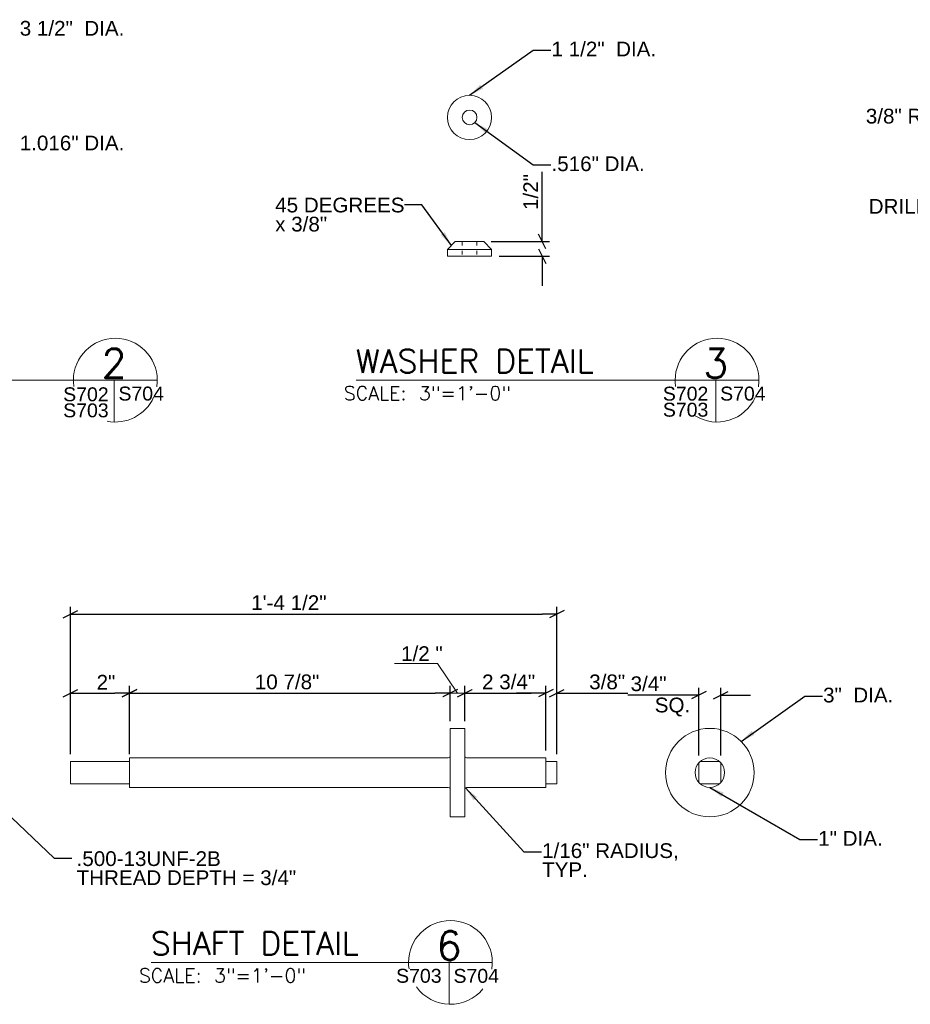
# Model space of a CAD drawing. Header units: inches. Extents: x 278 to 388, y 4 to 81.
# Tile 4 of 5: x 315 to 346, y 46 to 79. Entities that reach past the tile are written whole.
import ezdxf
from ezdxf.enums import TextEntityAlignment as Align

# ---------------------------------------------------------------- set-up
doc = ezdxf.new("R2010")
doc.units = ezdxf.units.IN
doc.header["$MEASUREMENT"] = 0
doc.linetypes.add('DGN Style 5', pattern=[0.310996, 0.133284, -0.177712])
for name, color, linetype, lineweight in [('G-ANN-TTLB', 7, 'Continuous', 0), ('G-ANNO-DIM', 1, 'Continuous', 0), ('G-ANNO-TEXT', 7, 'Continuous', 0), ('S-FSTN-MISC', 12, 'Continuous', 13)]:
    doc.layers.add(name, color=color, linetype=linetype, lineweight=lineweight)
doc.styles.add("3 1'-0", font='arial.ttf', dxfattribs={"height": 0.5})
doc.styles.get("Standard").update_dxf_attribs({"font": 'txt.shx'})
doc.styles.add('SUBTITLE 4.7625', font='romans.shx', dxfattribs={"width": 0.8, "height": 187.5})
doc.styles.add('TITLE20', font='simplex.shx', dxfattribs={"height": 5000})
doc.dimstyles.new("3 1'-0", dxfattribs={"dimtxt": 0.5, "dimasz": 0.5, "dimexe": 0.25, "dimexo": 0.25, "dimgap": 0.125, "dimtad": 1, "dimdec": 4, "dimzin": 7, "dimdsep": 46, "dimlunit": 4, "dimtxsty": "3 1'-0", "dimblk": '_Oblique_0.5', "dimcen": 0.09, "dimadec": 4, "dimazin": 3, "dimtfac": 1, "dimtdec": 4, "dimtofl": 0, "dimtmove": 0, "dimatfit": 3, "dimfxl": 1, "dimfrac": 2, "dimtolj": 1, "dimtzin": 7, "dimarcsym": 1})

# ---------------------------------------------------------------- blocks, each defined once
blk = doc.blocks.new('_Oblique_0.5')
at = {"color": 0, "linetype": 'ByBlock', "lineweight": -2}
for p, q in [((0, 0), (-1, 0)), ((0.5, 0.25), (-0.5, -0.25))]:
    blk.add_line(p, q, dxfattribs=at)
blk = doc.blocks.new('*D14')
at = {"layer": 'Defpoints', "color": 0, "lineweight": 0, "transparency": 16777216}
for p in [(331.197, 71.617), (333.174, 71.617), (331.462, 71.117)]:
    blk.add_point(p, dxfattribs=at)
at = {"layer": 'G-ANNO-DIM', "color": 0, "lineweight": -2, "transparency": 16777216}
for p, q in [((333.174, 72.117), (333.174, 73.977)), ((331.447, 71.617), (333.424, 71.617)), ((331.712, 71.117), (333.424, 71.117)), ((333.174, 70.617), (333.174, 70.117))]:
    blk.add_line(p, q, dxfattribs=at)
at = {"layer": 'G-ANNO-DIM', "color": 0, "lineweight": -2, "transparency": 16777216, "xscale": 0.5, "yscale": 0.5, "zscale": 0.5}
for p, rotation in [((333.174, 71.617), 270), ((333.174, 71.117), 90)]:
    blk.add_blockref('_Oblique_0.5', p, dxfattribs=dict(at, rotation=rotation))
at = {"layer": 'G-ANNO-DIM', "color": 0, "transparency": 16777216, "insert": (332.79, 73.297), "char_height": 0.5, "attachment_point": 5, "rotation": 90, "style": "3 1'-0"}
blk.add_mtext('\\A1;1/2"', dxfattribs=at)
blk = doc.blocks.new('*D22')
at = {"layer": 'Defpoints', "color": 0, "lineweight": 0, "transparency": 16777216}
for p in [(319.176, 56.293), (317.176, 53.977), (319.176, 53.977)]:
    blk.add_point(p, dxfattribs=at)
at = {"layer": 'G-ANNO-DIM', "color": 0, "lineweight": -2, "transparency": 16777216}
for p, q in [((317.176, 54.227), (317.176, 56.543)), ((319.176, 54.227), (319.176, 56.543)), ((317.676, 56.293), (318.676, 56.293))]:
    blk.add_line(p, q, dxfattribs=at)
at = {"layer": 'G-ANNO-DIM', "color": 0, "lineweight": -2, "transparency": 16777216, "xscale": 0.5, "yscale": 0.5, "zscale": 0.5, "rotation": 180}
blk.add_blockref('_Oblique_0.5', (317.176, 56.293), dxfattribs=at)
at = {"layer": 'G-ANNO-DIM', "color": 0, "lineweight": -2, "transparency": 16777216, "xscale": 0.5, "yscale": 0.5, "zscale": 0.5}
blk.add_blockref('_Oblique_0.5', (319.176, 56.293), dxfattribs=at)
at = {"layer": 'G-ANNO-DIM', "color": 0, "transparency": 16777216, "insert": (318.382, 56.669), "char_height": 0.5, "attachment_point": 5, "style": "3 1'-0"}
blk.add_mtext('\\A1;2"', dxfattribs=at)
blk = doc.blocks.new('*D23')
at = {"layer": 'Defpoints', "color": 0, "lineweight": 0, "transparency": 16777216}
for p in [(333.301, 56.293), (330.551, 55.102), (333.301, 54.102)]:
    blk.add_point(p, dxfattribs=at)
at = {"layer": 'G-ANNO-DIM', "color": 0, "lineweight": -2, "transparency": 16777216}
for p, q in [((330.551, 55.352), (330.551, 56.543)), ((333.301, 54.352), (333.301, 56.543)), ((331.051, 56.293), (332.801, 56.293))]:
    blk.add_line(p, q, dxfattribs=at)
at = {"layer": 'G-ANNO-DIM', "color": 0, "lineweight": -2, "transparency": 16777216, "xscale": 0.5, "yscale": 0.5, "zscale": 0.5, "rotation": 180}
blk.add_blockref('_Oblique_0.5', (330.551, 56.293), dxfattribs=at)
at = {"layer": 'G-ANNO-DIM', "color": 0, "lineweight": -2, "transparency": 16777216, "xscale": 0.5, "yscale": 0.5, "zscale": 0.5}
blk.add_blockref('_Oblique_0.5', (333.301, 56.293), dxfattribs=at)
at = {"layer": 'G-ANNO-DIM', "color": 0, "transparency": 16777216, "insert": (332.037, 56.677), "char_height": 0.5, "attachment_point": 5, "style": "3 1'-0"}
blk.add_mtext('\\A1;2 3/4"', dxfattribs=at)
blk = doc.blocks.new('*D24')
at = {"layer": 'Defpoints', "color": 0, "lineweight": 0, "transparency": 16777216}
for p in [(333.676, 56.293), (333.301, 54.102), (333.676, 53.977)]:
    blk.add_point(p, dxfattribs=at)
at = {"layer": 'G-ANNO-DIM', "color": 0, "lineweight": -2, "transparency": 16777216}
for p, q in [((333.301, 54.352), (333.301, 56.543)), ((333.676, 54.227), (333.676, 56.543)), ((332.801, 56.293), (332.301, 56.293)), ((334.176, 56.293), (336.083, 56.293))]:
    blk.add_line(p, q, dxfattribs=at)
at = {"layer": 'G-ANNO-DIM', "color": 0, "lineweight": -2, "transparency": 16777216, "xscale": 0.5, "yscale": 0.5, "zscale": 0.5}
blk.add_blockref('_Oblique_0.5', (333.301, 56.293), dxfattribs=at)
at = {"layer": 'G-ANNO-DIM', "color": 0, "lineweight": -2, "transparency": 16777216, "xscale": 0.5, "yscale": 0.5, "zscale": 0.5, "rotation": 180}
blk.add_blockref('_Oblique_0.5', (333.676, 56.293), dxfattribs=at)
at = {"layer": 'G-ANNO-DIM', "color": 0, "transparency": 16777216, "insert": (335.38, 56.677), "char_height": 0.5, "attachment_point": 5, "style": "3 1'-0"}
blk.add_mtext('\\A1;3/8"', dxfattribs=at)
blk = doc.blocks.new('*D25')
at = {"layer": 'Defpoints', "color": 0, "lineweight": 0, "transparency": 16777216}
for p in [(333.676, 58.979), (317.176, 53.977), (333.676, 53.977)]:
    blk.add_point(p, dxfattribs=at)
at = {"layer": 'G-ANNO-DIM', "color": 0, "lineweight": -2, "transparency": 16777216}
for p, q in [((317.176, 54.227), (317.176, 59.229)), ((333.676, 54.227), (333.676, 59.229)), ((317.676, 58.979), (333.176, 58.979))]:
    blk.add_line(p, q, dxfattribs=at)
at = {"layer": 'G-ANNO-DIM', "color": 0, "lineweight": -2, "transparency": 16777216, "xscale": 0.5, "yscale": 0.5, "zscale": 0.5, "rotation": 180}
blk.add_blockref('_Oblique_0.5', (317.176, 58.979), dxfattribs=at)
at = {"layer": 'G-ANNO-DIM', "color": 0, "lineweight": -2, "transparency": 16777216, "xscale": 0.5, "yscale": 0.5, "zscale": 0.5}
blk.add_blockref('_Oblique_0.5', (333.676, 58.979), dxfattribs=at)
at = {"layer": 'G-ANNO-DIM', "color": 0, "transparency": 16777216, "insert": (324.584, 59.363), "char_height": 0.5, "attachment_point": 5, "style": "3 1'-0"}
blk.add_mtext('\\A1;1\'-4 1/2"', dxfattribs=at)
blk = doc.blocks.new('*D26')
at = {"layer": 'Defpoints', "color": 0, "lineweight": 0, "transparency": 16777216}
for p in [(339.236, 56.23), (338.486, 53.933), (339.236, 53.933)]:
    blk.add_point(p, dxfattribs=at)
at = {"layer": 'G-ANNO-DIM', "color": 0, "lineweight": -2, "transparency": 16777216}
for p, q in [((338.486, 54.183), (338.486, 56.48)), ((339.236, 54.183), (339.236, 56.48)), ((337.986, 56.23), (336.079, 56.23)), ((339.736, 56.23), (340.236, 56.23))]:
    blk.add_line(p, q, dxfattribs=at)
at = {"layer": 'G-ANNO-DIM', "color": 0, "lineweight": -2, "transparency": 16777216, "xscale": 0.5, "yscale": 0.5, "zscale": 0.5}
blk.add_blockref('_Oblique_0.5', (338.486, 56.23), dxfattribs=at)
at = {"layer": 'G-ANNO-DIM', "color": 0, "lineweight": -2, "transparency": 16777216, "xscale": 0.5, "yscale": 0.5, "zscale": 0.5, "rotation": 180}
blk.add_blockref('_Oblique_0.5', (339.236, 56.23), dxfattribs=at)
at = {"layer": 'G-ANNO-DIM', "color": 0, "transparency": 16777216, "insert": (336.783, 56.614), "char_height": 0.5, "attachment_point": 5, "style": "3 1'-0"}
blk.add_mtext('\\A1;3/4"', dxfattribs=at)
blk = doc.blocks.new('*D59')
at = {"layer": 'Defpoints', "color": 0, "lineweight": 0, "transparency": 16777216}
for p in [(330.051, 56.293), (330.051, 55.102), (319.176, 54.102)]:
    blk.add_point(p, dxfattribs=at)
at = {"layer": 'G-ANNO-DIM', "color": 0, "lineweight": -2, "transparency": 16777216}
for p, q in [((319.176, 54.352), (319.176, 56.543)), ((330.051, 55.352), (330.051, 56.543)), ((319.676, 56.293), (329.551, 56.293))]:
    blk.add_line(p, q, dxfattribs=at)
at = {"layer": 'G-ANNO-DIM', "color": 0, "lineweight": -2, "transparency": 16777216, "xscale": 0.5, "yscale": 0.5, "zscale": 0.5, "rotation": 180}
blk.add_blockref('_Oblique_0.5', (319.176, 56.293), dxfattribs=at)
at = {"layer": 'G-ANNO-DIM', "color": 0, "lineweight": -2, "transparency": 16777216, "xscale": 0.5, "yscale": 0.5, "zscale": 0.5}
blk.add_blockref('_Oblique_0.5', (330.051, 56.293), dxfattribs=at)
at = {"layer": 'G-ANNO-DIM', "color": 0, "transparency": 16777216, "insert": (323.845, 56.677), "char_height": 0.5, "attachment_point": 5, "style": "3 1'-0"}
blk.add_mtext('\\A1;       10 7/8"', dxfattribs=at)

msp = doc.modelspace()

# ---------------------------------------------------------------- linework, layer by layer
at = {"layer": 'G-ANN-TTLB', "color": 7, "linetype": 'Continuous', "lineweight": 13}
for p, q in [((306.45853, 66.9162), (320.11936, 66.9162)), ((326.86512, 66.9162), (340.52595, 66.9162)), ((319.91595, 47.16443), (331.48284, 47.16443))]:
    msp.add_line(p, q, dxfattribs=at)
at = {"layer": 'G-ANN-TTLB', "color": 7, "linetype": 'Continuous', "lineweight": 0}
for centre, radius, start, end in [((318.69855, 66.9162), 1.42081, 0, 180), ((339.10514, 66.9162), 1.42081, 0, 180), ((318.69855, 66.9162), 1.42106, 180, 188.869165), ((318.69855, 66.9162), 1.42106, 350.56955, 0), ((339.10514, 66.9162), 1.42106, 180, 188.869165), ((339.10514, 66.9162), 1.42106, 350.56955, 0), ((318.69855, 66.9162), 1.42106, 258.544748, 336.089878), ((339.10514, 66.9162), 1.42106, 238.4397, 335.474982), ((330.06228, 47.16443), 1.42081, 0, 180), ((330.06254, 47.16443), 1.42106, 180, 188.869165), ((330.06203, 47.16443), 1.42106, 350.56955, 0), ((330.06228, 47.16443), 1.42106, 215.75187, 321.024531)]:
    msp.add_arc(centre, radius, start, end, dxfattribs=at)
at = {"layer": 'G-ANNO-DIM'}
for p, q in [((329.9617, 71.35211), (331.4617, 71.35211)), ((330.0511, 55.35246), (330.0511, 56.54312)), ((330.5511, 55.35246), (330.5511, 56.54312)), ((329.57631, 56.29312), (330.0511, 56.29312)), ((329.8011, 56.16812), (330.3011, 56.41812)), ((330.0511, 56.29312), (330.5511, 56.29312)), ((330.8011, 56.41812), (330.3011, 56.16812))]:
    msp.add_line(p, q, dxfattribs=at)
at = {"layer": 'G-ANNO-DIM', "flags": 128}
msp.add_lwpolyline([(330.3011, 56.29312), (329.62119, 57.30068), (328.16992, 57.30068)], dxfattribs=at)
at = {"layer": 'G-ANNO-TEXT', "linetype": 'DGN Style 5'}
for p, q in [((330.4617, 71.61728), (330.4617, 71.11728)), ((330.9617, 71.61728), (330.9617, 71.11728))]:
    msp.add_line(p, q, dxfattribs=at)
at = {"layer": 'G-ANNO-TEXT'}
for p, q in [((318.65477, 66.9162), (318.65477, 65.49581)), ((339.06136, 66.9162), (339.06136, 65.49581)), ((317.1761, 53.97746), (319.1761, 53.97746)), ((317.1761, 53.97746), (317.1761, 53.22746)), ((329.9886, 54.10246), (319.1761, 54.10246)), ((319.1761, 54.10246), (319.1761, 53.10246)), ((333.3011, 54.10246), (330.6136, 54.10246)), ((333.3011, 54.10246), (333.3011, 53.10246)), ((333.3011, 53.97746), (333.6761, 53.97746)), ((333.6761, 53.97746), (333.6761, 53.22746)), ((338.48611, 53.27175), (338.48611, 53.93318)), ((338.53039, 53.97746), (339.19183, 53.97746)), ((339.23611, 53.93318), (339.23611, 53.27175)), ((317.1761, 53.22746), (319.1761, 53.22746)), ((333.3011, 53.22746), (333.6761, 53.22746)), ((339.19183, 53.22746), (338.53039, 53.22746)), ((329.9886, 53.10246), (319.1761, 53.10246)), ((333.3011, 53.10246), (330.6136, 53.10246)), ((330.01851, 47.16443), (330.01851, 45.74404))]:
    msp.add_line(p, q, dxfattribs=at)
for radius in [1.5, 0.5]:
    msp.add_circle((338.86111, 53.60246), radius, dxfattribs=at)
msp.add_arc((329.9886, 54.16496), 0.0625, 270, 0, dxfattribs=at)
at = {"layer": 'G-ANNO-TEXT', "extrusion": (0, 0, -1)}
for centre, start, end in [((-330.6136, 54.16496), 270, 0), ((-329.9886, 53.03996), 90, 180), ((-330.6136, 53.03996), 0, 90)]:
    msp.add_arc(centre, 0.0625, start, end, dxfattribs=at)
at = {"layer": 'G-ANNO-TEXT'}
msp.add_3dface([(330.0511, 55.10246), (330.5511, 55.10246), (330.5511, 52.10246), (330.0511, 52.10246)], dxfattribs=at)
at = {"layer": 'S-FSTN-MISC'}
for p, q in [((329.9617, 71.35211), (330.22686, 71.61728)), ((330.22686, 71.61728), (331.19653, 71.61728)), ((331.4617, 71.35211), (331.19653, 71.61728)), ((329.9617, 71.11728), (329.9617, 71.35211)), ((331.4617, 71.11728), (331.4617, 71.35211)), ((329.9617, 71.11728), (331.4617, 71.11728))]:
    msp.add_line(p, q, dxfattribs=at)
for radius in [0.75, 0.25]:
    msp.add_circle((330.7117, 75.82719), radius, dxfattribs=at)

# ---------------------------------------------------------------- texts
at = {"layer": 'G-ANN-TTLB', "color": 7, "linetype": 'Continuous', "lineweight": 0, "style": 'TITLE20'}
for s, p in [('2', (318.65477, 67.48761)), ('3', (339.06136, 67.48761)), ('6', (330.01851, 47.73585))]:
    msp.add_text(s, height=0.98425, dxfattribs=at).set_placement(p, align=Align.MIDDLE_CENTER)
at = {"layer": 'G-ANN-TTLB', "color": 7, "linetype": 'Continuous', "lineweight": 13, "style": 'SUBTITLE 4.7625'}
for s, p in [('WASHER DETAIL', (326.8563, 67.16879)), ('SHAFT DETAIL', (319.90712, 47.41703))]:
    msp.add_text(s, height=0.7874016, dxfattribs=at).set_placement(p)
at = {"layer": 'G-ANN-TTLB', "color": 7, "linetype": 'Continuous', "lineweight": 0}
for p in [(329.2796, 66.23318), (322.33042, 46.48142)]:
    msp.add_text('SCALE: 3"=1\'-0"', height=0.4724409, dxfattribs=at).set_placement(p, align=Align.CENTER)
at = {"layer": 'G-ANN-TTLB', "color": 7, "linetype": 'Continuous', "lineweight": 0, "char_height": 0.472441, "attachment_point": 8, "style": 'TITLE20'}
for s, insert, line_spacing_factor in [('\\fArial|b0|i0|c00|p39;S702\\PS703', (317.70071, 65.64817), 0.69144), ('\\fArial|b0|i0|c00|p39;S704', (319.5751, 66.21694), 0.72), ('\\fArial|b0|i0|c00|p39;S702\\PS703', (338.03926, 65.66992), 0.69144), ('\\fArial|b0|i0|c00|p39;S704', (339.98169, 66.21694), 0.72), ('\\fArial|b0|i0|c00|p39;S703', (328.9923, 46.46727), 0.72), ('\\fArial|b0|i0|c00|p39;S704', (330.93884, 46.46517), 0.72)]:
    msp.add_mtext(s, dxfattribs=dict(at, insert=insert, line_spacing_factor=line_spacing_factor))
at = {"layer": 'G-ANNO-DIM', "color": 7, "linetype": 'Continuous', "style": "3 1'-0"}
msp.add_text(' 1/2 "', height=0.5, dxfattribs=at).set_placement((328.99987, 57.63795), align=Align.MIDDLE_CENTER)
at = {"layer": 'G-ANNO-TEXT', "color": 7, "char_height": 0.5, "attachment_point": 1, "style": "3 1'-0"}
for s, insert, line_spacing_factor in [('3 1/2"  DIA.', (315.45653, 79.10088), 0.6), ('1 1/2"  DIA.', (333.49182, 78.3969), 0.6), ('3/8" RADIUS', (344.15183, 76.1209, -0.00001), 0.6), ('1.016" DIA.', (315.45653, 75.21022), 0.6), ('.516" DIA.', (333.49182, 74.50625), 0.6), ('45 DEGREES\\Px 3/8"', (324.12021, 73.10538), 0.776524), ('DRILL 1/4" DIA.', (344.249, 73.06048, -0.00001), 0.6), ('3"  DIA.', (342.70189, 56.48283), 0.6), ('SQ.', (336.99318, 56.14538), 0.6), ('1" DIA.', (342.5359, 51.62084), 0.6), ('1/16" RADIUS,\\PTYP.', (333.17275, 51.20553), 0.776524), ('.500-13UNF-2B\\PTHREAD DEPTH = 3/4"', (317.38446, 50.93468), 0.776524)]:
    msp.add_mtext(s, dxfattribs=dict(at, insert=insert, line_spacing_factor=line_spacing_factor))

# ---------------------------------------------------------------- dimensions: what is measured, and where the dimension line sits
at = {"layer": 'G-ANNO-DIM'}
dim = msp.add_linear_dim(base=(333.17365, 71.61728), p1=(331.4617, 71.11728), p2=(331.19653, 71.61728), angle=90, dimstyle="3 1'-0", dxfattribs=at)
dim.commit()
dim.dimension.update_dxf_attribs({"geometry": '*D14', "text_midpoint": (333.17365, 73.29736), "dimtype": 160})
for base, p1, p2, picture, middle in [((333.6761, 58.97945), (317.1761, 53.97746), (333.6761, 53.97746), '*D25', (324.58365, 58.97945)), ((333.3011, 56.29312), (330.5511, 55.10246), (333.3011, 54.10246), '*D23', (332.03675, 56.29312)), ((319.1761, 56.29312), (317.1761, 53.97746), (319.1761, 53.97746), '*D22', (318.3824, 56.29312)), ((333.6761, 56.29312), (333.3011, 54.10246), (333.6761, 53.97746), '*D24', (335.37954, 56.29312)), ((339.23611, 56.23023), (338.48611, 53.93318), (339.23611, 53.93318), '*D26', (336.78266, 56.23023))]:
    dim = msp.add_linear_dim(base=base, p1=p1, p2=p2, dimstyle="3 1'-0", dxfattribs=at)
    dim.commit()
    dim.dimension.update_dxf_attribs({"geometry": picture, "text_midpoint": middle, "dimtype": 160})
dim = msp.add_linear_dim(base=(330.0511, 56.29312), p1=(319.1761, 54.10246), p2=(330.0511, 55.10246), text='       <>', dimstyle="3 1'-0", dxfattribs=at)
dim.commit()
dim.dimension.update_dxf_attribs({"geometry": '*D59', "text_midpoint": (323.84481, 56.29312), "dimtype": 160})

# ---------------------------------------------------------------- leaders
at = {"layer": 'G-ANNO-TEXT'}
for points in [[(330.7117, 76.57719), (332.87317, 78.10837), (333.46842, 78.10837)], [(330.88847, 75.65041), (332.87317, 74.21772), (333.46842, 74.21772)], [(330.09428, 71.4847), (329.09752, 72.85901), (328.50227, 72.85901)], [(339.92177, 54.66312), (342.08324, 56.1943), (342.67849, 56.1943)], [(313.7539, 53.42569), (316.62531, 50.6951), (317.22056, 50.6951)], [(330.5694, 53.08416), (332.5541, 50.917), (333.14935, 50.917)], [(338.86111, 53.10246), (341.91725, 51.33231), (342.5125, 51.33231)]]:
    msp.add_leader(points, dimstyle="3 1'-0", override={"dimgap": 0.5}, dxfattribs=at)

doc.saveas('drawing.dxf')
